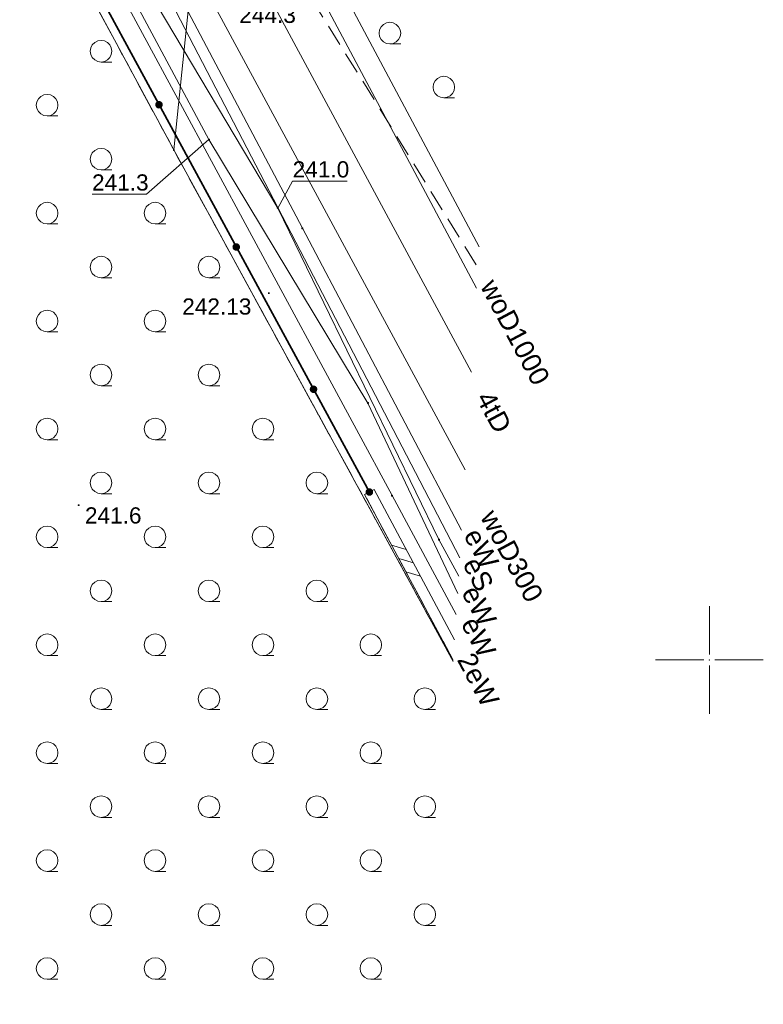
# Model space of a CAD drawing. Header units: metres. Extents: x 6603648 to 6604252, y 5739748 to 5740166.
# Tile 109 of 114: x 6604218 to 6604252, y 5739984 to 5740030. Entities that reach past the tile are written whole.
import ezdxf
from ezdxf.enums import TextEntityAlignment as Align

# ---------------------------------------------------------------- set-up
doc = ezdxf.new("R2010")
doc.units = ezdxf.units.M
doc.header["$PDSIZE"] = 0.75
for name, pattern in [('ARK_LIN', [50, 50, 0]), ('PRZER1-1', [1, 0.5, -0.5]), ('PRZER2-1', [1.5, 1, -0.5]), ('PRZER3-1', [2, 1.5, -0.5])]:
    doc.linetypes.add(name, pattern=pattern)
doc.layers.get('0').update_dxf_attribs({"linetype": 'CONTINUOUS'})
for name, color, linetype, lineweight, true_color in [('GEPPGD', 7, 'CONTINUOUS', 18, 0x008000), ('GESDZI', 7, 'CONTINUOUS', 18, 0x008000), ('GESKKL', 7, 'CONTINUOUS', 18, 0x008000), ('GESUZY', 7, 'CONTINUOUS', 18, 0x008000), ('GSLDSS', 7, 'CONTINUOUS', 18, 0x0a0909), ('GSLKOG', 7, 'CONTINUOUS', 35, 0x0a0909), ('GSPPRB', 7, 'CONTINUOUS', 18, 0x0a0909), ('GSPWPN', 7, 'CONTINUOUS', 13, 0x0a0909), ('GSPWPN_O', 7, 'CONTINUOUS', 13, 0x0a0909), ('GSPWPS', 7, 'CONTINUOUS', 13, 0x0a0909), ('GSPWPS_O', 7, 'CONTINUOUS', 13, 0x0a0909), ('GSSLZK', 7, 'CONTINUOUS', 18, 0x0a0909), ('GULESN', 1, 'CONTINUOUS', 18, 0xff0000), ('GULESN_O', 1, 'CONTINUOUS', 18, 0xff0000), ('GULEWN', 1, 'CONTINUOUS', 18, 0xff0000), ('GULEWN_O', 1, 'CONTINUOUS', 18, 0xff0000), ('GULTPR', 7, 'CONTINUOUS', 18, 0xff9100), ('GULTPR_O', 7, 'CONTINUOUS', 18, 0xff9100), ('GULWOP', 5, 'CONTINUOUS', 18, 0x0000ff), ('GULWOP_O', 5, 'CONTINUOUS', 18, 0x0000ff)]:
    doc.layers.add(name, color=color, linetype=linetype, lineweight=lineweight, true_color=true_color)
doc.layers.add('GUPESH', color=1, linetype='CONTINUOUS', true_color=0xff0000)
doc.layers.add('GUPESH_O', color=1, linetype='CONTINUOUS', true_color=0xff0000)
doc.layers.add('PKT_ARK', color=7, linetype='ARK_LIN', lineweight=18)
doc.styles.add('Arial', font='arial.ttf')

# ---------------------------------------------------------------- blocks, each defined once
blk = doc.blocks.new('GSPWPN1')
blk.add_hatch(color=0).paths.add_polyline_path([(0, 0.045), (-0.011647, 0.043467), (-0.0225, 0.038971), (-0.03182, 0.03182), (-0.038971, 0.0225), (-0.043467, 0.011647), (-0.045, 0), (-0.043467, -0.011647), (-0.038971, -0.0225), (-0.03182, -0.03182), (-0.0225, -0.038971), (-0.011647, -0.043467), (0, -0.045), (0.011647, -0.043467), (0.0225, -0.038971), (0.03182, -0.03182), (0.038971, -0.0225), (0.043467, -0.011647), (0.045, 0), (0.043467, 0.011647), (0.038971, 0.0225), (0.03182, 0.03182), (0.0225, 0.038971), (0.011647, 0.043467)])
blk = doc.blocks.new('GSPWPS1')
blk.add_hatch(color=0).paths.add_polyline_path([(0, 0.045), (-0.011647, 0.043467), (-0.0225, 0.038971), (-0.03182, 0.03182), (-0.038971, 0.0225), (-0.043467, 0.011647), (-0.045, 0), (-0.043467, -0.011647), (-0.038971, -0.0225), (-0.03182, -0.03182), (-0.0225, -0.038971), (-0.011647, -0.043467), (0, -0.045), (0.011647, -0.043467), (0.0225, -0.038971), (0.03182, -0.03182), (0.038971, -0.0225), (0.043467, -0.011647), (0.045, 0), (0.043467, 0.011647), (0.038971, 0.0225), (0.03182, 0.03182), (0.0225, 0.038971), (0.011647, 0.043467)])
blk = doc.blocks.new('GSPPRB0')
at = {"color": 0, "lineweight": 18}
blk.add_lwpolyline([(-0.007955, 0.0225), (0.007955, 0.0225), (0.0225, 0.007955), (0.0225, -0.007955), (0.007955, -0.0225), (-0.007955, -0.0225), (-0.0225, -0.007955), (-0.0225, 0.007955)], close=True, dxfattribs=at)
blk = doc.blocks.new('GUPESH1')
blk.add_hatch(color=0).paths.add_polyline_path([(0, 0.045), (-0.011647, 0.043467), (-0.0225, 0.038971), (-0.03182, 0.03182), (-0.038971, 0.0225), (-0.043467, 0.011647), (-0.045, 0), (-0.043467, -0.011647), (-0.038971, -0.0225), (-0.03182, -0.03182), (-0.0225, -0.038971), (-0.011647, -0.043467), (0, -0.045), (0.011647, -0.043467), (0.0225, -0.038971), (0.03182, -0.03182), (0.038971, -0.0225), (0.043467, -0.011647), (0.045, 0), (0.043467, 0.011647), (0.038971, 0.0225), (0.03182, 0.03182), (0.0225, 0.038971), (0.011647, 0.043467)])
blk = doc.blocks.new('GEPPGD1_2')
blk.add_hatch(color=0).paths.add_polyline_path([(-0.045, 0), (-0.042798, -0.013906), (-0.036406, -0.02645), (-0.02645, -0.036406), (-0.013906, -0.042798), (0, -0.045), (0.013906, -0.042798), (0.02645, -0.036406), (0.036406, -0.02645), (0.042798, -0.013906), (0.045, 0), (0.042798, 0.013906), (0.036406, 0.02645), (0.02645, 0.036406), (0.013906, 0.042798), (0, 0.045), (-0.013906, 0.042798), (-0.02645, 0.036406), (-0.036406, 0.02645), (-0.042798, 0.013906)])
blk = doc.blocks.new('GSLKOG2')
blk.add_hatch(color=0).paths.add_polyline_path([(0, 0.175), (-0.045293, 0.169037), (-0.0875, 0.151554), (-0.123744, 0.123744), (-0.151554, 0.0875), (-0.169037, 0.045293), (-0.175, 0), (-0.169037, -0.045293), (-0.151554, -0.0875), (-0.123744, -0.123744), (-0.0875, -0.151554), (-0.045293, -0.169037), (0, -0.175), (0.045293, -0.169037), (0.0875, -0.151554), (0.123744, -0.123744), (0.151554, -0.0875), (0.169037, -0.045293), (0.175, 0), (0.169037, 0.045293), (0.151554, 0.0875), (0.123744, 0.123744), (0.0875, 0.151554), (0.045293, 0.169037)])
blk = doc.blocks.new('GSLKOG1')
blk.add_hatch(color=0).paths.add_polyline_path([(0, 0.175), (-0.045293, 0.169037), (-0.0875, 0.151554), (-0.123744, 0.123744), (-0.151554, 0.0875), (-0.169037, 0.045293), (-0.175, 0), (-0.169037, -0.045293), (-0.151554, -0.0875), (-0.123744, -0.123744), (-0.0875, -0.151554), (-0.045293, -0.169037), (0, -0.175), (0.045293, -0.169037), (0.0875, -0.151554), (0.123744, -0.123744), (0.151554, -0.0875), (0.169037, -0.045293), (0.175, 0), (0.169037, 0.045293), (0.151554, 0.0875), (0.123744, 0.123744), (0.0875, 0.151554), (0.045293, 0.169037)])
blk = doc.blocks.new('GSLDSS1')
at = {"color": 0}
for points in [[(-0.955, -0.25), (-0.455, 0.25)], [(-0.25, -0.25), (0.25, 0.25)], [(0.455, -0.25), (0.955, 0.25)]]:
    blk.add_lwpolyline(points, dxfattribs=at)
blk = doc.blocks.new('GSLDSS2')
at = {"color": 0}
blk.add_lwpolyline([(0, 0.25), (0, -0.25)], dxfattribs=at)
blk = doc.blocks.new('GSSLZK1')
at = {"color": 0}
blk.add_lwpolyline([(0.5, 0), (0.475528, -0.154508), (0.404508, -0.293893), (0.293893, -0.404508), (0.154508, -0.475528), (0, -0.5), (-0.154508, -0.475528), (-0.293893, -0.404508), (-0.404508, -0.293893), (-0.475528, -0.154508), (-0.5, 0), (-0.475528, 0.154508), (-0.404508, 0.293893), (-0.293893, 0.404508), (-0.154508, 0.475528), (0, 0.5), (0.154508, 0.475528), (0.293893, 0.404508), (0.404508, 0.293893), (0.475528, 0.154508)], close=True, dxfattribs=at)
blk.add_lwpolyline([(-0.5, 0), (-0.5, -0.5)], dxfattribs=at)
blk = doc.blocks.new('ASS_SYM', base_point=(826.5, 303.25))
at = {"layer": 'PKT_ARK'}
for p, q in [((826.5, 303.5), (826.5, 305.75)), ((826.25, 303.25), (824, 303.25)), ((826.5, 303), (826.5, 300.75)), ((826.75, 303.25), (829, 303.25))]:
    blk.add_line(p, q, dxfattribs=at)
blk.add_point((826.5, 303.25), dxfattribs=at)
blk.add_point((826.5, 303.25), dxfattribs=at)

msp = doc.modelspace()

# ---------------------------------------------------------------- linework, layer by layer
at = {"layer": 'GESDZI', "color": 96, "linetype": 'Continuous', "lineweight": 18, "true_color": 0x008000}
for points in [[(6604177.388, 5740130.878), (6604188.08, 5740111.72), (6604205.66, 5740080.21), (6604212.81, 5740067.39), (6604227.06, 5740041.86), (6604226.28, 5740034.3), (6604225.19, 5740023.63), (6604211.14, 5740049.68), (6604183.81, 5740100.36), (6604166.975, 5740131.573)], [(6604238.131, 5739999.936), (6604225.19, 5740023.63), (6604226.28, 5740034.3), (6604227.06, 5740041.86), (6604230.22, 5740072.76), (6604230.617, 5740076.814)], [(6604226.418, 5739825.71), (6604205, 5739821.48), (6604196.08, 5739821.95), (6604198.07, 5739851.9), (6604198.87, 5739863.88), (6604199.76, 5739877.24), (6604201.1, 5739896.98), (6604202.44, 5739916.9), (6604203.44, 5739931.58), (6604203.8, 5739936.9), (6604205.14, 5739956.67), (6604205.71, 5739965.06), (6604208.38, 5740004.99), (6604211.14, 5740049.68), (6604225.19, 5740023.63), (6604238.131, 5739999.936)]]:
    msp.add_lwpolyline(points, dxfattribs=at)
at = {"layer": 'GESKKL', "color": 96, "linetype": 'PRZER3-1', "lineweight": 18, "true_color": 0x008000}
msp.add_lwpolyline([(6604238.131, 5739999.936), (6604225.19, 5740023.63), (6604211.14, 5740049.68), (6604183.81, 5740100.36), (6604166.975, 5740131.573)], dxfattribs=at)
at = {"layer": 'GESUZY', "color": 96, "linetype": 'PRZER1-1', "lineweight": 18, "true_color": 0x008000}
for points in [[(6604238.131, 5739999.936), (6604225.19, 5740023.63), (6604211.14, 5740049.68), (6604183.81, 5740100.36), (6604166.975, 5740131.573)], [(6604045.72, 5740109.58), (6604090.22, 5740106.61), (6604096.88, 5740106.16), (6604155.41, 5740102.26), (6604161.21, 5740101.87), (6604183.81, 5740100.36), (6604211.14, 5740049.68), (6604225.19, 5740023.63), (6604238.131, 5739999.936)]]:
    msp.add_lwpolyline(points, dxfattribs=at)
at = {"layer": 'GSLDSS', "color": 18, "linetype": 'Continuous', "lineweight": 18, "true_color": 0x0a0909}
for points in [[(6604238.198, 5740000.933), (6604234.47, 5740007.898)], [(6604238.135, 5739999.991), (6604234.03, 5740007.662)]]:
    msp.add_lwpolyline(points, dxfattribs=at)
at = {"layer": 'GSLKOG', "color": 18, "linetype": 'Continuous', "lineweight": 35, "true_color": 0x0a0909}
msp.add_lwpolyline([(6604234.25, 5740007.78), (6604211.178, 5740050.262)], dxfattribs=at)
at = {"layer": 'GSSLZK', "color": 18, "linetype": 'PRZER2-1', "lineweight": 18, "true_color": 0x0a0909}
msp.add_line((6604227.63, 5740037.02), (6604239.274, 5740018.185), dxfattribs=at)
msp.add_lwpolyline([(6604238.135, 5739999.985), (6604234.03, 5740007.662), (6604234.25, 5740007.78), (6604211.178, 5740050.262), (6604207.6, 5739993.329), (6604234.332, 5739943.382)], dxfattribs=at)
at = {"layer": 'GULESN', "color": 1, "linetype": 'Continuous', "lineweight": 18, "true_color": 0xff0000}
msp.add_lwpolyline([(6604171.905, 5740131.244), (6604175.62, 5740124.33), (6604187.55, 5740102.06), (6604192.88, 5740091.98), (6604205.3, 5740068.84), (6604217.05, 5740046.23), (6604224.26, 5740032.04), (6604238.443, 5740004.727)], dxfattribs=at)
at = {"layer": 'GULEWN', "color": 1, "linetype": 'Continuous', "lineweight": 18, "true_color": 0xff0000}
for points in [[(6604238.342, 5740003.084), (6604234.18, 5740011.9), (6604226.82, 5740024.11), (6604218.884, 5740038.906), (6604217.437, 5740042.682), (6604217.045, 5740046.106), (6604206.766, 5740069.231), (6604194.867, 5740091.218), (6604192.719, 5740094.832), (6604187.458, 5740101.971), (6604183.833, 5740105.438), (6604169.81, 5740131.384)], [(6604238.391, 5740003.88), (6604237.47, 5740005.578), (6604230.006, 5740020.94), (6604224.033, 5740030.982), (6604219.786, 5740036.821), (6604198.565, 5740077.369), (6604180.777, 5740112.394), (6604170.362, 5740131.347)], [(6604238.523, 5740006.012), (6604231.144, 5740020.001), (6604217.802, 5740045.269), (6604208.287, 5740063.208), (6604196.4, 5740085.274), (6604186.7, 5740103.524), (6604175.556, 5740124.348), (6604171.891, 5740131.245)], [(6604238.277, 5740002.114), (6604235.299, 5740007.617), (6604218.781, 5740038.222)]]:
    msp.add_lwpolyline(points, dxfattribs=at)
at = {"layer": 'GULTPR', "color": 30, "linetype": 'Continuous', "lineweight": 18, "true_color": 0xff9100}
msp.add_lwpolyline([(6604238.974, 5740013.328), (6604221.542, 5740045.701)], dxfattribs=at)
at = {"layer": 'GULWOP', "color": 5, "linetype": 'Continuous', "lineweight": 18, "true_color": 0x0000ff}
for points in [[(6604239.216, 5740017.235), (6604178.668, 5740130.792)], [(6604179.842, 5740130.714), (6604239.333, 5740019.139)], [(6604238.695, 5740008.809), (6604210.888, 5740060.251)]]:
    msp.add_lwpolyline(points, dxfattribs=at)
at = {"layer": 'GUPESH_O', "color": 1, "linetype": 'Continuous', "lineweight": 13, "true_color": 0xff0000, "flags": 128}
for points in [[(6604226.82, 5740024.11), (6604223.921, 5740021.578), (6604221.401, 5740021.578)], [(6604230.006, 5740020.94), (6604230.696, 5740022.184), (6604233.216, 5740022.184)]]:
    msp.add_lwpolyline(points, dxfattribs=at)

# ---------------------------------------------------------------- block references
at = {"layer": 'GEPPGD', "color": 96, "linetype": 'Continuous', "lineweight": 18, "true_color": 0x008000, "rotation": 90}
msp.add_blockref('GEPPGD1_2', (6604225.19, 5740023.63), dxfattribs=at)
at = {"layer": 'GSLDSS', "color": 18, "linetype": 'Continuous', "lineweight": 18, "true_color": 0x0a0909, "rotation": 118.1567992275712}
for name, p in [('GSLDSS2', (6604234.25, 5740007.78)), ('GSLDSS1', (6604235.95, 5740004.603)), ('GSLDSS1', (6604235.95, 5740004.603))]:
    msp.add_blockref(name, p, dxfattribs=at)
at = {"layer": 'GSLKOG', "color": 18, "linetype": 'Continuous', "lineweight": 35, "true_color": 0x0a0909, "rotation": 118.5068652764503}
for name, p in [('GSLKOG2', (6604224.503, 5740025.726)), ('GSLKOG2', (6604224.503, 5740025.726)), ('GSLKOG2', (6604228.083, 5740019.135)), ('GSLKOG2', (6604228.083, 5740019.135)), ('GSLKOG2', (6604231.662, 5740012.544)), ('GSLKOG2', (6604231.662, 5740012.544)), ('GSLKOG1', (6604234.25, 5740007.78))]:
    msp.add_blockref(name, p, dxfattribs=at)
at = {"layer": 'GSPPRB', "color": 18, "linetype": 'Continuous', "lineweight": 18, "true_color": 0x0a0909, "rotation": 90}
for p in [(6604231.144, 5740020.001), (6604234.18, 5740011.9), (6604234.25, 5740007.78), (6604235.299, 5740007.617), (6604237.47, 5740005.578)]:
    msp.add_blockref('GSPPRB0', p, dxfattribs=at)
at = {"layer": 'GSPWPN', "color": 18, "linetype": 'Continuous', "lineweight": 13, "true_color": 0x0a0909, "rotation": 90}
msp.add_blockref('GSPWPN1', (6604220.781, 5740007.171), dxfattribs=at)
at = {"layer": 'GSPWPS', "color": 18, "linetype": 'Continuous', "lineweight": 13, "true_color": 0x0a0909, "rotation": 90}
msp.add_blockref('GSPWPS1', (6604229.593, 5740016.995), dxfattribs=at)
at = {"layer": 'GSSLZK', "color": 18, "linetype": 'Continuous', "lineweight": 18, "true_color": 0x0a0909, "rotation": 90}
for p in [(6604235.2, 5740029.045), (6604221.819, 5740028.205), (6604237.7, 5740026.545), (6604219.319, 5740025.705), (6604221.819, 5740023.205), (6604219.319, 5740020.705), (6604224.319, 5740020.705), (6604221.819, 5740018.205), (6604226.819, 5740018.205), (6604219.319, 5740015.705), (6604224.319, 5740015.705), (6604221.819, 5740013.205), (6604226.819, 5740013.205), (6604219.319, 5740010.705), (6604224.319, 5740010.705), (6604229.319, 5740010.705), (6604221.819, 5740008.205), (6604226.819, 5740008.205), (6604231.819, 5740008.205), (6604219.319, 5740005.705), (6604224.319, 5740005.705), (6604229.319, 5740005.705), (6604221.819, 5740003.205), (6604226.819, 5740003.205), (6604231.819, 5740003.205), (6604219.319, 5740000.705), (6604224.319, 5740000.705), (6604229.319, 5740000.705), (6604234.319, 5740000.705), (6604221.819, 5739998.205), (6604226.819, 5739998.205), (6604231.819, 5739998.205), (6604236.819, 5739998.205), (6604219.319, 5739995.705), (6604224.319, 5739995.705), (6604229.319, 5739995.705), (6604234.319, 5739995.705), (6604221.819, 5739993.205), (6604226.819, 5739993.205), (6604231.819, 5739993.205), (6604236.819, 5739993.205), (6604219.319, 5739990.705), (6604224.319, 5739990.705), (6604229.319, 5739990.705), (6604234.319, 5739990.705), (6604221.819, 5739988.205), (6604226.819, 5739988.205), (6604231.819, 5739988.205), (6604236.819, 5739988.205), (6604219.319, 5739985.705), (6604224.319, 5739985.705), (6604229.319, 5739985.705), (6604234.319, 5739985.705)]:
    msp.add_blockref('GSSLZK1', p, dxfattribs=at)
at = {"layer": 'GUPESH', "color": 1, "linetype": 'Continuous', "lineweight": 5, "true_color": 0xff0000, "rotation": 90}
for p in [(6604226.82, 5740024.11), (6604230.006, 5740020.94), (6604234.18, 5740011.9), (6604237.47, 5740005.578)]:
    msp.add_blockref('GUPESH1', p, dxfattribs=at)
at = {"layer": 'PKT_ARK', "linetype": 'Continuous'}
msp.add_blockref('ASS_SYM', (6604250, 5740000), dxfattribs=at)

# ---------------------------------------------------------------- texts
at = {"layer": 'GSPWPN_O', "color": 18, "linetype": 'Continuous', "lineweight": 0, "true_color": 0x0a0909, "style": 'Arial'}
for s, p in [('244.3', (6604228.224, 5740029.516)), ('241.6', (6604221.073, 5740006.323))]:
    msp.add_text(s, height=0.75, rotation=360, dxfattribs=at).set_placement(p)
at = {"layer": 'GSPWPS_O', "color": 18, "linetype": 'Continuous', "lineweight": 0, "true_color": 0x0a0909, "style": 'Arial'}
msp.add_text('242.13', height=0.75, rotation=360, dxfattribs=at).set_placement((6604225.58, 5740016.003))
at = {"layer": 'GULESN_O', "color": 1, "linetype": 'Continuous', "lineweight": 0, "true_color": 0xff0000, "style": 'Arial'}
msp.add_text('eS', height=0.9, rotation=297.2474, dxfattribs=at).set_placement((6604238.899, 5740003.77), align=Align.CENTER)
at = {"layer": 'GULEWN_O', "color": 1, "linetype": 'Continuous', "lineweight": 0, "true_color": 0xff0000, "style": 'Arial'}
for s, rotation, p in [('eW', 298.48, (6604239.043, 5740004.95)), ('eW', 298.1442, (6604238.938, 5740002.294)), ('eW', 298.1442, (6604238.913, 5740000.848)), ('2eW', 298.1041, (6604238.9, 5739998.873))]:
    msp.add_text(s, height=0.9, rotation=rotation, dxfattribs=at).set_placement(p, align=Align.CENTER)
at = {"layer": 'GULTPR_O', "color": 30, "linetype": 'Continuous', "lineweight": 0, "true_color": 0xff9100, "style": 'Arial'}
msp.add_text('4tD', height=0.9, rotation=298.1286, dxfattribs=at).set_placement((6604239.63, 5740011.277), align=Align.CENTER)
at = {"layer": 'GULWOP_O', "color": 5, "linetype": 'Continuous', "lineweight": 0, "true_color": 0x0000ff, "style": 'Arial'}
for s, rotation, p in [('woD1000', 298.0663, (6604240.611, 5740014.978)), ('woD300', 298.3996, (6604240.459, 5740004.607))]:
    msp.add_text(s, height=0.9, rotation=rotation, dxfattribs=at).set_placement(p, align=Align.CENTER)
at = {"layer": 'GUPESH_O', "color": 1, "linetype": 'Continuous', "lineweight": 0, "true_color": 0xff0000, "style": 'Arial'}
for s, p in [('241.0', (6604230.696, 5740022.357)), ('241.3', (6604221.401, 5740021.75))]:
    msp.add_text(s, height=0.75, rotation=360, dxfattribs=at).set_placement(p)

doc.saveas('drawing.dxf')
